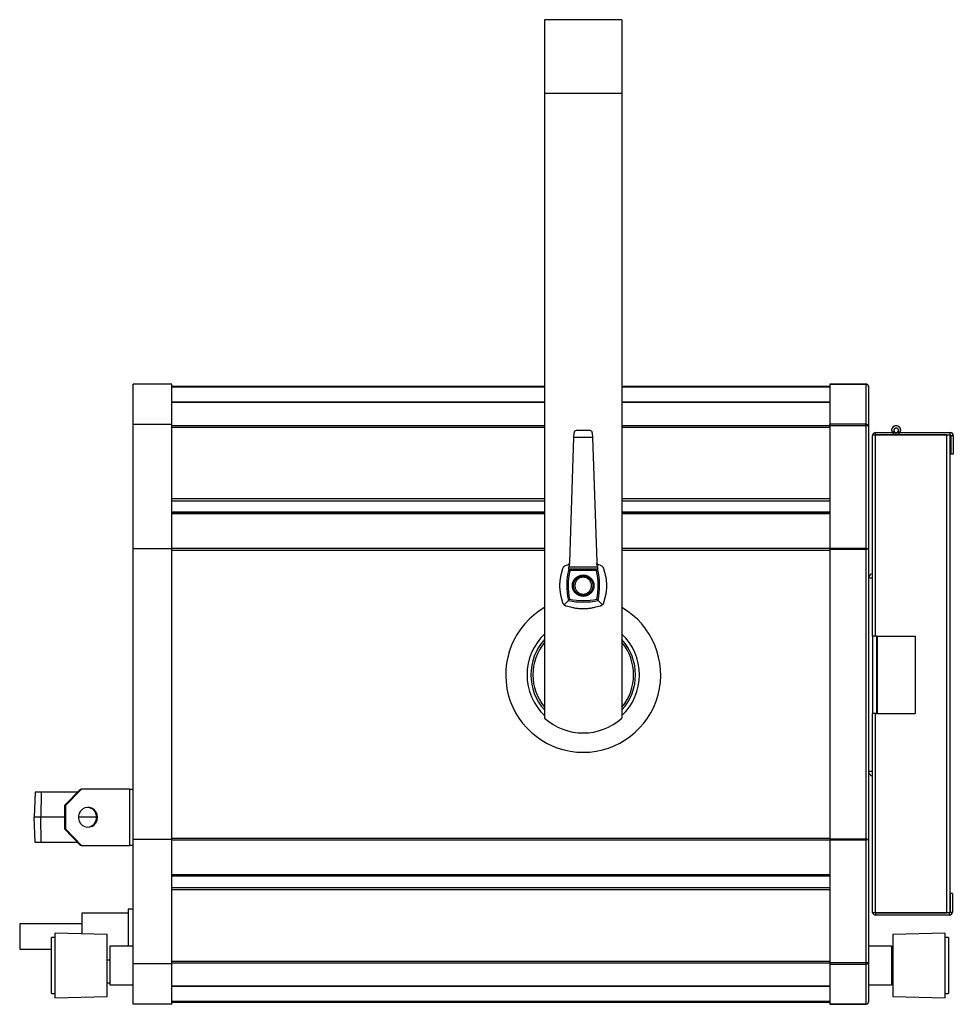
# Model space of a CAD drawing. Header units: millimetres. Extents: x 6 to 1085, y -668 to 515.
# Tile 9 of 9: x 603 to 1085, y 7 to 515. Entities that reach past the tile are written whole.
import ezdxf

# ---------------------------------------------------------------- set-up
doc = ezdxf.new("R2010")
doc.units = ezdxf.units.MM

msp = doc.modelspace()

# ---------------------------------------------------------------- linework, layer by layer
at = {"color": 7, "linetype": 'Continuous', "lineweight": 25}
for p, q in [((913.94, 514.78), (873.94, 514.78)), ((873.94, 514.78), (873.94, 476.78)), ((913.94, 514.78), (913.94, 476.78)), ((913.94, 476.78), (873.94, 476.78)), ((873.94, 476.78), (873.94, 154.42)), ((913.94, 476.78), (913.94, 154.42)), ((681.64, 326.78), (661.64, 326.78)), ((661.64, 305.93), (661.64, 326.78)), ((681.64, 305.93), (681.64, 326.78)), ((681.64, 325.78), (873.94, 325.78)), ((913.94, 325.78), (1021.24, 325.78)), ((1021.24, 326.71), (1021.24, 326.78)), ((1039.84, 326.78), (1021.24, 326.78)), ((1021.24, 326.71), (1021.24, 306.1)), ((1021.24, 326.71), (1039.84, 326.71)), ((1039.84, 326.71), (1039.84, 306.1)), ((1041.24, 325.38), (1041.24, 304.82)), ((873.94, 317.37), (681.64, 317.37)), ((1021.24, 317.37), (913.94, 317.37)), ((681.64, 305.93), (661.64, 305.93)), ((661.64, 241.78), (661.64, 305.93)), ((681.64, 241.78), (681.64, 305.93)), ((1021.24, 305.39), (1021.24, 306.1)), ((1039.84, 306.1), (1021.24, 306.1)), ((1021.24, 305.39), (1021.24, 241.97)), ((1021.24, 305.39), (1039.84, 305.39)), ((1039.84, 305.39), (1039.84, 306.1)), ((1039.84, 305.39), (1039.84, 241.97)), ((1041.24, 304.82), (1041.24, 241.55)), ((889.15, 299.15), (889.23, 301.62)), ((897.49, 302.78), (890.38, 302.78)), ((898.64, 301.62), (898.73, 299.15)), ((1043.24, 300.57), (1043.24, 300.18)), ((1043.24, 300.57), (1044.84, 300.57)), ((1043.24, 196.78), (1043.24, 300.18)), ((1044.84, 300.58), (1044.84, 301.78)), ((1044.84, 301.78), (1055.44, 301.78)), ((1044.84, 300.58), (1055.44, 300.58)), ((1081.64, 300.57), (1044.84, 300.57)), ((1054.43, 302.37), (1053.38, 301.79)), ((1055.44, 300.58), (1055.44, 301.78)), ((1055.44, 301.78), (1083.34, 301.78)), ((1055.44, 300.58), (1083.34, 300.58)), ((1056.44, 302.37), (1057.49, 301.79)), ((1081.64, 53.99), (1081.64, 300.57)), ((1081.64, 300.57), (1083.24, 300.57)), ((1083.24, 53.99), (1083.24, 300.57)), ((1083.34, 300.58), (1083.34, 301.78)), ((1083.74, 300.18), (1084.94, 300.18)), ((1083.74, 300.18), (1083.74, 290.58)), ((1084.94, 300.18), (1084.94, 290.58)), ((886.97, 234.89), (889.15, 299.15)), ((898.73, 299.15), (889.15, 299.15)), ((898.73, 299.15), (900.9, 234.89)), ((1084.94, 290.58), (1083.74, 290.58)), ((873.94, 260.62), (681.64, 260.62)), ((1021.24, 260.62), (913.94, 260.62)), ((681.64, 241.78), (661.64, 241.78)), ((661.64, 91.78), (661.64, 241.78)), ((681.64, 91.78), (681.64, 241.78)), ((1039.84, 241.97), (1021.24, 241.97)), ((1021.24, 241.66), (1021.24, 241.97)), ((1021.24, 241.66), (1039.84, 241.66)), ((1021.24, 241.57), (1021.24, 91.98)), ((1021.24, 241.57), (1039.84, 241.57)), ((1039.84, 241.66), (1039.84, 241.97)), ((1039.84, 241.57), (1039.84, 91.98)), ((1039.94, 241.57), (1039.94, 241.66)), ((1041.24, 241.55), (1041.24, 92)), ((887.06, 234.11), (886.78, 234.2)), ((901.09, 234.2), (900.82, 234.11)), ((882.76, 229.12), (883.43, 231.62)), ((885.1, 233.28), (885.86, 233.49)), ((886.36, 231.37), (886.46, 231.26)), ((886.36, 231.37), (901.51, 231.37)), ((886.46, 231.26), (887.03, 230.53)), ((886.46, 231.26), (901.41, 231.26)), ((886.48, 232.42), (901.39, 232.42)), ((900.84, 230.53), (887.03, 230.53)), ((900.84, 230.53), (901.41, 231.26)), ((901.41, 231.26), (901.51, 231.37)), ((902.78, 233.28), (902.01, 233.49)), ((904.45, 231.62), (905.11, 229.12)), ((1043.24, 226.63), (1041.24, 226.63)), ((883.43, 213.93), (882.76, 216.43)), ((884.04, 212.88), (886.27, 215.11)), ((886.27, 215.11), (886.88, 215.72)), ((901.6, 215.11), (900.99, 215.72)), ((903.84, 212.88), (901.6, 215.11)), ((905.11, 216.43), (904.45, 213.93)), ((887.59, 211.6), (885.1, 212.27)), ((902.78, 212.27), (900.29, 211.6)), ((1043.24, 196.78), (1043.24, 156.78)), ((1045.24, 196.78), (1043.24, 196.78)), ((1045.24, 196.78), (1045.24, 156.78)), ((1045.24, 196.78), (1045.64, 196.78)), ((1045.64, 196.78), (1045.64, 156.78)), ((1045.64, 196.78), (1065.24, 196.78)), ((1065.24, 196.78), (1065.24, 156.78)), ((1045.24, 156.78), (1043.24, 156.78)), ((1043.24, 54.38), (1043.24, 156.78)), ((1045.24, 156.78), (1045.64, 156.78)), ((1045.64, 156.78), (1065.24, 156.78)), ((1043.24, 126.93), (1041.24, 126.93)), ((626.31, 109.28), (634.52, 117.78)), ((635.04, 117.78), (626.83, 109.28)), ((634.52, 117.78), (635.04, 117.78)), ((659.86, 117.78), (635.04, 117.78)), ((659.86, 117.78), (659.86, 88.78)), ((659.86, 117.78), (661.64, 117.78)), ((611.09, 116.28), (610.64, 103.28)), ((614.2, 116.28), (611.09, 116.28)), ((614.2, 116.28), (614, 103.28)), ((633.07, 116.28), (614.2, 116.28)), ((626.83, 109.28), (626.31, 109.28)), ((626.31, 109.28), (626.31, 97.28)), ((626.83, 109.28), (626.83, 97.28)), ((611.09, 90.28), (610.64, 103.28)), ((614, 103.28), (610.64, 103.28)), ((614.2, 90.28), (614, 103.28)), ((626.31, 103.28), (614, 103.28)), ((642.69, 103.28), (633.49, 103.28)), ((642.83, 103.28), (642.69, 103.28)), ((634.52, 88.78), (626.31, 97.28)), ((626.31, 97.28), (626.83, 97.28)), ((626.83, 97.28), (635.04, 88.78)), ((681.64, 91.78), (661.64, 91.78)), ((661.64, 27.62), (661.64, 91.78)), ((681.64, 27.62), (681.64, 91.78)), ((1039.84, 91.98), (1021.24, 91.98)), ((1021.24, 91.89), (1039.84, 91.89)), ((1021.24, 91.89), (1021.24, 91.58)), ((1021.24, 91.58), (1039.84, 91.58)), ((1021.24, 91.58), (1021.24, 28.16)), ((1039.84, 91.89), (1039.84, 91.58)), ((1039.84, 91.58), (1039.84, 28.16)), ((1039.94, 91.88), (1039.94, 91.98)), ((1041.24, 92), (1041.24, 28.73)), ((614.2, 90.28), (611.09, 90.28)), ((633.07, 90.28), (614.2, 90.28)), ((635.04, 88.78), (634.52, 88.78)), ((635.04, 88.78), (659.86, 88.78)), ((661.64, 88.78), (659.86, 88.78)), ((1021.24, 72.93), (681.64, 72.93)), ((1084.45, 63.98), (1083.25, 63.98)), ((1083.25, 63.98), (1083.25, 54.38)), ((1084.45, 63.98), (1084.45, 54.38)), ((659.14, 53.78), (635.14, 53.78)), ((635.14, 53.78), (635.14, 43.12)), ((661.64, 55.78), (659.14, 55.78)), ((659.14, 55.78), (659.14, 36.78)), ((1043.24, 53.99), (1043.24, 54.38)), ((1044.84, 53.99), (1043.24, 53.99)), ((1044.84, 53.99), (1081.64, 53.99)), ((1044.84, 53.98), (1044.84, 52.78)), ((1082.85, 53.98), (1044.84, 53.98)), ((1082.85, 52.78), (1044.84, 52.78)), ((1083.24, 53.99), (1081.64, 53.99)), ((1082.85, 53.98), (1082.85, 52.78)), ((1083.25, 54.38), (1084.45, 54.38)), ((635.14, 48.28), (603.14, 48.28)), ((603.14, 48.28), (603.14, 35.28)), ((621.3, 41.28), (619.6, 41.28)), ((619.6, 12.28), (619.6, 41.28)), ((648.3, 42.78), (621.3, 43.48)), ((621.3, 43.48), (621.3, 10.07)), ((648.3, 10.78), (648.3, 42.78)), ((1080.74, 43.48), (1053.74, 42.78)), ((1053.74, 42.78), (1053.74, 10.78)), ((1080.74, 26.78), (1080.74, 43.48)), ((1082.44, 41.28), (1080.74, 41.28)), ((1082.44, 41.28), (1082.44, 12.28)), ((661.64, 36.78), (649.64, 36.78)), ((649.64, 36.78), (649.64, 16.78)), ((1053.24, 36.78), (1041.24, 36.78)), ((1053.24, 26.47), (1053.24, 36.78)), ((1053.74, 35.78), (1053.24, 35.78)), ((603.14, 35.28), (619.6, 35.28)), ((648.3, 29.78), (649.64, 29.78)), ((681.64, 27.62), (661.64, 27.62)), ((661.64, 6.78), (661.64, 27.62)), ((681.64, 6.78), (681.64, 27.62)), ((1039.84, 28.16), (1021.24, 28.16)), ((1021.24, 28.16), (1021.24, 27.45)), ((1021.24, 27.45), (1039.84, 27.45)), ((1021.24, 27.45), (1021.24, 6.84)), ((1039.84, 28.16), (1039.84, 27.45)), ((1039.84, 27.45), (1039.84, 6.84)), ((1041.24, 28.73), (1041.24, 8.18)), ((1053.24, 16.78), (1053.24, 26.47)), ((1080.74, 10.07), (1080.74, 26.78)), ((648.3, 17.78), (649.64, 17.78)), ((649.64, 16.78), (661.64, 16.78)), ((681.64, 16.18), (1021.24, 16.18)), ((1041.24, 16.78), (1053.24, 16.78)), ((1053.24, 17.78), (1053.74, 17.78)), ((619.6, 12.28), (621.3, 12.28)), ((621.3, 10.07), (648.3, 10.78)), ((1053.74, 10.78), (1080.74, 10.07)), ((1080.74, 12.28), (1082.44, 12.28)), ((681.64, 6.78), (661.64, 6.78)), ((1021.24, 7.78), (681.64, 7.78)), ((1039.84, 6.84), (1021.24, 6.84)), ((1021.24, 6.84), (1021.24, 6.78)), ((1021.24, 6.78), (1039.84, 6.78))]:
    msp.add_line(p, q, dxfattribs=at)
at = {"color": 8, "linetype": 'Continuous', "lineweight": 25}
for p, q in [((681.64, 325.28), (873.94, 325.28)), ((913.94, 325.28), (1021.24, 325.28)), ((873.94, 317.31), (681.64, 317.31)), ((1021.24, 317.31), (913.94, 317.31)), ((681.64, 305.33), (873.94, 305.33)), ((913.94, 305.33), (1021.24, 305.33)), ((681.64, 304.55), (873.94, 304.55)), ((913.94, 304.55), (1021.24, 304.55)), ((1044.84, 196.78), (1044.84, 300.57)), ((681.64, 267.68), (873.94, 267.68)), ((681.64, 266.6), (873.94, 266.6)), ((913.94, 267.68), (1021.24, 267.68)), ((913.94, 266.6), (1021.24, 266.6)), ((681.64, 260.2), (873.94, 260.2)), ((873.94, 259.88), (681.64, 259.88)), ((913.94, 260.2), (1021.24, 260.2)), ((1021.24, 259.88), (913.94, 259.88)), ((681.64, 242.13), (873.94, 242.13)), ((681.64, 241.16), (873.94, 241.16)), ((913.94, 242.13), (1021.24, 242.13)), ((913.94, 241.16), (1021.24, 241.16)), ((1044.84, 53.99), (1044.84, 156.78)), ((642.71, 104.4), (642.69, 103.28)), ((642.71, 102.15), (642.69, 103.28)), ((1021.24, 92.39), (681.64, 92.39)), ((1021.24, 91.42), (681.64, 91.42)), ((681.64, 73.67), (1021.24, 73.67)), ((1021.24, 73.35), (681.64, 73.35)), ((1021.24, 66.95), (681.64, 66.95)), ((1021.24, 65.87), (681.64, 65.87)), ((681.64, 29), (1021.24, 29)), ((681.64, 28.22), (1021.24, 28.22)), ((681.64, 16.24), (1021.24, 16.24)), ((1021.24, 8.27), (681.64, 8.27))]:
    msp.add_line(p, q, dxfattribs=at)
at = {"color": 7, "linetype": 'Continuous', "lineweight": 25, "flags": 128}
for points in [[(1044.84, 300.58), (1044.76, 300.57), (1044.75, 300.57)], [(643.35, 103.28), (643.16, 104.65), (642.63, 105.92), (641.78, 107), (640.69, 107.8), (639.42, 108.27), (638.08, 108.36), (636.77, 108.08), (635.58, 107.44), (634.6, 106.49), (633.9, 105.31), (633.54, 103.97), (633.54, 102.58), (633.9, 101.24), (634.6, 100.06), (635.58, 99.11), (636.77, 98.47), (638.08, 98.19), (639.42, 98.28), (640.69, 98.75), (641.78, 99.55), (642.63, 100.63), (643.16, 101.9), (643.35, 103.28)], [(1044.75, 53.99), (1044.76, 53.98), (1044.84, 53.98)], [(1082.85, 53.98), (1082.92, 53.98), (1082.93, 53.99)], [(1083.24, 54.29), (1083.24, 54.3), (1083.25, 54.38)]]:
    msp.add_lwpolyline(points, dxfattribs=at)
at = {"color": 7, "linetype": 'Continuous', "lineweight": 25}
for radius in [5.56, 5]:
    msp.add_circle((893.94, 222.78), radius, dxfattribs=at)
for centre, radius, start, end in [((1055.44, 302.93), 2.35, 331, 270), ((1055.44, 302.93), 2.35, 270, 209), ((890.43, 301.58), 1.2, 92.3393, 178.0633), ((897.44, 301.58), 1.2, 1.9367, 87.6607), ((1044.84, 300.18), 1.6, 90, 165.892), ((1055.44, 302.93), 1.15, 331, 270), ((1055.44, 302.93), 1.15, 270, 209), ((1083.34, 300.18), 1.6, 0, 90), ((1083.34, 300.18), 0.4, 0, 90), ((885.47, 234.94), 1.5, 330.4759, 358.0633), ((902.4, 234.94), 1.5, 181.9367, 209.5241), ((921.94, 222.78), 36.48, 166.557, 192.1283), ((921.94, 222.78), 35.75, 167.4719, 191.3746), ((865.94, 222.78), 35.75, 348.6254, 12.5281), ((865.94, 222.78), 36.48, 347.8717, 13.443), ((1043.64, 226.63), 2.4, 99.5941, 180), ((893.94, 250.78), 36.48, 257.8717, 282.1283), ((893.94, 250.78), 35.75, 258.6254, 281.3746), ((893.94, 176.78), 40, 120, 60), ((893.94, 176.78), 27, 137.7946, 222.2054), ((893.94, 176.78), 27, 317.7946, 42.2054), ((893.94, 176.78), 30, 228.1897, 311.8103), ((1043.64, 126.93), 2.4, 180, 260.4059), ((637.81, 103.36), 5.02, 359.017, 85.9899), ((637.81, 103.19), 5.02, 274.0101, 0.983), ((1044.84, 54.38), 1.6, 194.108, 270), ((1082.85, 54.38), 1.6, 270, 0)]:
    msp.add_arc(centre, radius, start, end, dxfattribs=at)
at = {"color": 8, "linetype": 'Continuous', "lineweight": 25}
for radius, start, end in [(29, 133.6028, 226.3972), (26, 140.2849, 219.7151), (29, 313.6028, 46.3972), (26, 320.2849, 39.7151)]:
    msp.add_arc((893.94, 176.78), radius, start, end, dxfattribs=at)
at = {"color": 7, "linetype": 'Continuous', "lineweight": 25}
for centre, start_param, end_param in [((921.94, 221.25), 1.217991, 1.265869), ((865.94, 221.25), 5.017316, 5.065195)]:
    msp.add_ellipse(centre, major_axis=(0, 37.2), ratio=0.999164, start_param=start_param, end_param=end_param, dxfattribs=at)
for points, knots in [([(1041.24, 325.38), (1041.24, 325.56), (1041.2, 325.74), (1041.06, 326.08), (1040.96, 326.24), (1040.7, 326.49), (1040.54, 326.6), (1040.2, 326.74), (1040.02, 326.78), (1039.84, 326.78)], [0, 0, 0, 0, 0.25, 0.25, 0.5, 0.5, 0.75, 0.75, 1, 1, 1, 1]), ([(1039.84, 326.71), (1040.02, 326.71), (1040.2, 326.68), (1040.54, 326.54), (1040.7, 326.44), (1040.96, 326.19), (1041.06, 326.05), (1041.2, 325.72), (1041.24, 325.55), (1041.24, 325.38)], [0, 0, 0, 0, 0.25, 0.25, 0.5, 0.5, 0.75, 0.75, 1, 1, 1, 1]), ([(1039.84, 306.1), (1040.02, 306.11), (1040.2, 306.08), (1040.54, 305.95), (1040.7, 305.86), (1040.96, 305.62), (1041.06, 305.47), (1041.2, 305.16), (1041.24, 304.99), (1041.24, 304.82)], [0, 0, 0, 0, 0.25, 0.25, 0.5, 0.5, 0.75, 0.75, 1, 1, 1, 1]), ([(1041.24, 304.82), (1041.24, 304.89), (1041.2, 304.96), (1041.06, 305.08), (1040.96, 305.14), (1040.7, 305.25), (1040.54, 305.29), (1040.2, 305.36), (1040.02, 305.38), (1039.84, 305.39)], [0, 0, 0, 0, 0.25, 0.25, 0.5, 0.5, 0.75, 0.75, 1, 1, 1, 1]), ([(1039.84, 241.97), (1040.02, 241.97), (1040.2, 241.96), (1040.54, 241.92), (1040.7, 241.89), (1040.96, 241.81), (1041.06, 241.77), (1041.2, 241.66), (1041.24, 241.61), (1041.24, 241.55)], [0, 0, 0, 0, 0.25, 0.25, 0.5, 0.5, 0.75, 0.75, 1, 1, 1, 1]), ([(1039.84, 241.66), (1039.89, 241.67), (1039.94, 241.66), (1040.04, 241.65), (1040.08, 241.65), (1040.16, 241.62), (1040.19, 241.61), (1040.23, 241.58), (1040.24, 241.57), (1040.24, 241.55)], [0, 0, 0, 0, 0.25, 0.25, 0.5, 0.5, 0.75, 0.75, 1, 1, 1, 1]), ([(1041.24, 241.55), (1041.24, 241.55), (1041.2, 241.56), (1041.06, 241.56), (1040.96, 241.56), (1040.7, 241.56), (1040.54, 241.56), (1040.2, 241.56), (1040.02, 241.56), (1039.84, 241.57)], [0, 0, 0, 0, 0.25, 0.25, 0.5, 0.5, 0.75, 0.75, 1, 1, 1, 1]), ([(885.86, 233.49), (886, 233.54), (886.23, 233.62), (886.53, 233.84), (886.71, 234.1), (886.78, 234.2)], [0, 0, 0, 0, 0.526074, 0.82309, 1, 1, 1, 1]), ([(901.09, 234.2), (901.16, 234.1), (901.48, 233.65), (901.75, 233.57), (901.97, 233.5), (902.01, 233.49)], [0, 0, 0, 0, 0.185243, 0.829231, 1, 1, 1, 1]), ([(882.76, 216.43), (882.6, 217.09), (882.28, 218.43), (882, 220.58), (881.9, 222.79), (882.01, 225), (882.29, 227.15), (882.61, 228.47), (882.76, 229.12)], [0, 0, 0, 0, 0.16806, 0.335944, 0.500009, 0.667757, 0.835624, 1, 1, 1, 1]), ([(883.43, 231.62), (883.45, 231.68), (883.5, 231.85), (883.64, 232.17), (883.9, 232.56), (884.25, 232.9), (884.67, 233.14), (884.94, 233.23), (885.1, 233.28)], [0, 0, 0, 0, 0.034572, 0.085282, 0.21668, 0.452493, 0.689356, 1, 1, 1, 1]), ([(886.48, 232.42), (886.45, 232.32), (886.39, 232.12), (886.34, 231.83), (886.32, 231.59), (886.33, 231.43), (886.36, 231.39), (886.36, 231.37)], [0, 0, 0, 0, 0.221041, 0.44248, 0.654435, 0.858679, 1, 1, 1, 1]), ([(901.51, 231.37), (901.52, 231.4), (901.55, 231.46), (901.55, 231.65), (901.52, 231.9), (901.46, 232.17), (901.41, 232.34), (901.39, 232.42)], [0, 0, 0, 0, 0.2063672, 0.4128995, 0.6162923, 0.8216602, 1, 1, 1, 1]), ([(902.78, 233.28), (902.96, 233.23), (903.33, 233.12), (903.8, 232.75), (904.14, 232.31), (904.29, 232.06), (904.39, 231.8), (904.43, 231.67), (904.45, 231.62)], [0, 0, 0, 0, 0.376059, 0.749796, 0.840775, 0.932311, 0.972322, 1, 1, 1, 1]), ([(905.11, 229.12), (905.26, 228.47), (905.58, 227.15), (905.87, 225), (905.97, 222.76), (905.87, 220.55), (905.58, 218.4), (905.27, 217.09), (905.11, 216.43)], [0, 0, 0, 0, 0.1648546, 0.3338549, 0.4989367, 0.6697257, 0.8326883, 1, 1, 1, 1]), ([(889.6, 222.78), (889.67, 223.34), (889.8, 224.48), (890.8, 225.92), (892.23, 226.88), (893.94, 227.22), (895.64, 226.88), (897.08, 225.92), (898.04, 224.48), (898.38, 222.78), (898.04, 221.07), (897.08, 219.63), (895.64, 218.67), (893.94, 218.33), (892.23, 218.67), (890.8, 219.63), (889.8, 221.07), (889.67, 222.21), (889.6, 222.78)], [0, 0, 0, 0, 0.0625, 0.125, 0.1875, 0.25, 0.3125, 0.375, 0.4375, 0.5, 0.5625, 0.625, 0.6875, 0.75, 0.8125, 0.875, 0.9375, 1, 1, 1, 1]), ([(884.04, 212.88), (883.94, 212.98), (883.8, 213.13), (883.61, 213.46), (883.5, 213.69), (883.44, 213.88), (883.43, 213.93)], [0, 0, 0, 0, 0.518738, 0.713081, 0.909481, 1, 1, 1, 1]), ([(904.45, 213.93), (904.43, 213.87), (904.38, 213.7), (904.23, 213.38), (904.04, 213.1), (903.9, 212.95), (903.84, 212.88)], [0, 0, 0, 0, 0.104865, 0.258681, 0.657237, 1, 1, 1, 1]), ([(885.1, 212.27), (885.03, 212.29), (884.86, 212.34), (884.54, 212.48), (884.26, 212.67), (884.11, 212.81), (884.04, 212.88)], [0, 0, 0, 0, 0.104863, 0.25868, 0.657236, 1, 1, 1, 1]), ([(900.29, 211.6), (899.63, 211.45), (898.31, 211.13), (896.16, 210.84), (893.93, 210.74), (891.72, 210.84), (889.56, 211.13), (888.25, 211.44), (887.59, 211.6)], [0, 0, 0, 0, 0.164854, 0.333856, 0.498937, 0.669726, 0.832688, 1, 1, 1, 1]), ([(903.84, 212.88), (903.73, 212.77), (903.58, 212.64), (903.25, 212.44), (903.02, 212.34), (902.83, 212.28), (902.78, 212.27)], [0, 0, 0, 0, 0.518737, 0.713078, 0.909476, 1, 1, 1, 1]), ([(1039.84, 91.98), (1040.02, 91.99), (1040.2, 91.99), (1040.54, 91.99), (1040.7, 91.99), (1040.96, 91.99), (1041.06, 91.99), (1041.2, 91.99), (1041.24, 92), (1041.24, 92)], [0, 0, 0, 0, 0.25, 0.25, 0.5, 0.5, 0.75, 0.75, 1, 1, 1, 1]), ([(1041.24, 92), (1041.24, 91.94), (1041.2, 91.89), (1041.06, 91.78), (1040.96, 91.74), (1040.7, 91.66), (1040.54, 91.63), (1040.2, 91.59), (1040.02, 91.58), (1039.84, 91.58)], [0, 0, 0, 0, 0.25, 0.25, 0.5, 0.5, 0.75, 0.75, 1, 1, 1, 1]), ([(1040.24, 92), (1040.24, 91.98), (1040.23, 91.97), (1040.19, 91.94), (1040.16, 91.93), (1040.08, 91.9), (1040.04, 91.9), (1039.94, 91.89), (1039.89, 91.88), (1039.84, 91.89)], [0, 0, 0, 0, 0.25, 0.25, 0.5, 0.5, 0.75, 0.75, 1, 1, 1, 1]), ([(1039.84, 28.16), (1040.02, 28.17), (1040.2, 28.19), (1040.54, 28.26), (1040.7, 28.3), (1040.96, 28.41), (1041.06, 28.47), (1041.2, 28.59), (1041.24, 28.66), (1041.24, 28.73)], [0, 0, 0, 0, 0.25, 0.25, 0.5, 0.5, 0.75, 0.75, 1, 1, 1, 1]), ([(1041.24, 28.73), (1041.24, 28.56), (1041.2, 28.39), (1041.06, 28.08), (1040.96, 27.93), (1040.7, 27.69), (1040.54, 27.6), (1040.2, 27.47), (1040.02, 27.44), (1039.84, 27.45)], [0, 0, 0, 0, 0.25, 0.25, 0.5, 0.5, 0.75, 0.75, 1, 1, 1, 1]), ([(1039.84, 6.84), (1040.02, 6.84), (1040.2, 6.87), (1040.54, 7.01), (1040.7, 7.11), (1040.96, 7.36), (1041.06, 7.5), (1041.2, 7.83), (1041.24, 8), (1041.24, 8.18)], [0, 0, 0, 0, 0.25, 0.25, 0.5, 0.5, 0.75, 0.75, 1, 1, 1, 1]), ([(1041.24, 8.18), (1041.24, 7.99), (1041.2, 7.81), (1041.06, 7.47), (1040.96, 7.31), (1040.7, 7.06), (1040.54, 6.95), (1040.2, 6.81), (1040.02, 6.78), (1039.84, 6.78)], [0, 0, 0, 0, 0.25, 0.25, 0.5, 0.5, 0.75, 0.75, 1, 1, 1, 1])]:
    msp.add_open_spline(points, degree=3, knots=knots, dxfattribs=at)

doc.saveas('drawing.dxf')
